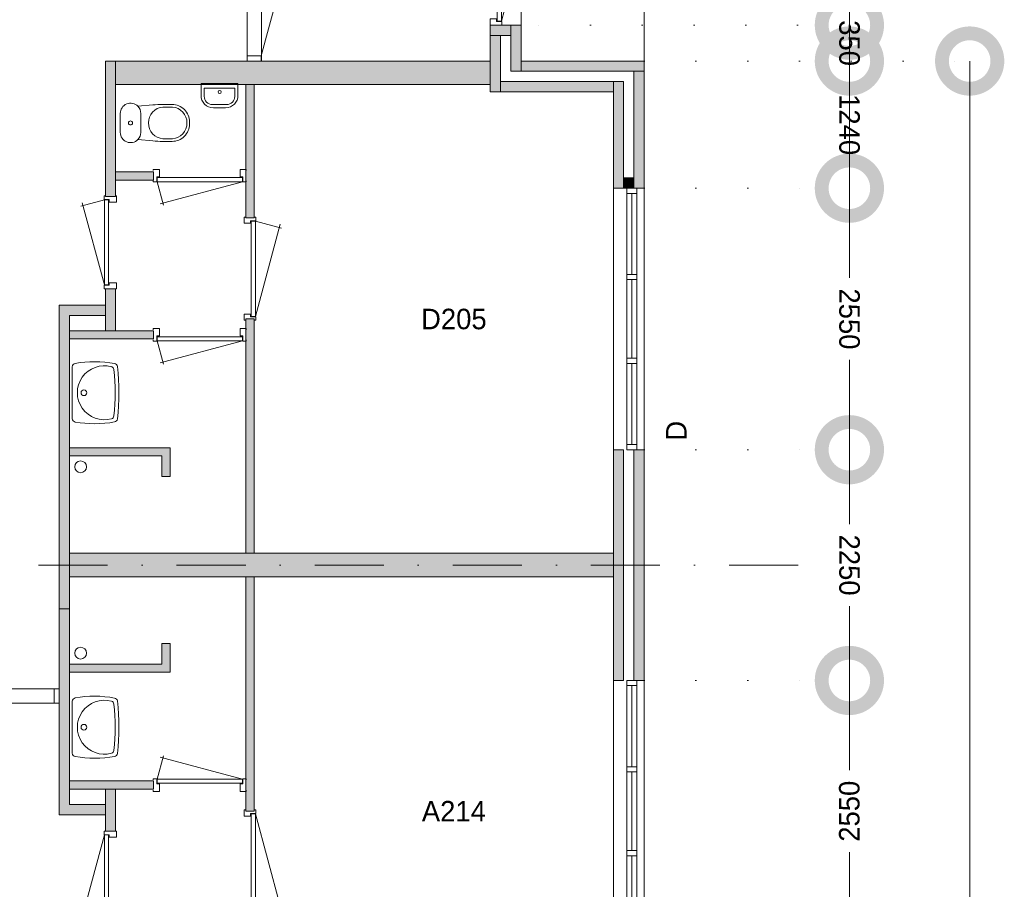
# Model space of a CAD drawing. Header units: millimetres. Extents: x -8493 to 75607, y -19302 to 56340.
# Tile 39 of 40: x 43980 to 53574, y 33531 to 42011. Entities that reach past the tile are written whole.
import ezdxf
from ezdxf.enums import TextEntityAlignment as Align

# ---------------------------------------------------------------- set-up
doc = ezdxf.new("R2010")
doc.units = ezdxf.units.MM
doc.header["$PDMODE"] = 3
doc.header["$PDSIZE"] = 1
doc.linetypes.add('DGN1', pattern=[504.6, 0, -504.6])
doc.linetypes.add('DGN4', pattern=[1345.6, 672.8, -336.4, 0, -336.4])
for name, color, linetype in [('16', 7, 'Continuous'), ('17', 7, 'Continuous'), ('24', 7, 'Continuous'), ('30', 7, 'Continuous'), ('31', 7, 'Continuous'), ('32', 7, 'Continuous'), ('33', 7, 'Continuous'), ('40', 7, 'Continuous'), ('48', 7, 'Continuous'), ('56', 7, 'Continuous'), ('58', 7, 'Continuous'), ('62', 7, 'Continuous')]:
    doc.layers.add(name, color=color, linetype=linetype)
doc.styles.add('dgn003', font='dgn003.shx')
doc.styles.get("Standard").update_dxf_attribs({"font": 'arial.ttf'})
doc.dimstyles.get("Standard").update_dxf_attribs({"dimtxt": 0.18, "dimasz": 0.18, "dimexe": 0.18, "dimexo": 0.0625, "dimgap": 0.09, "dimtad": 0, "dimtih": 1, "dimtoh": 1, "dimdec": 4, "dimzin": 0, "dimdsep": 46, "dimtxsty": 'Standard', "dimcen": 0.09, "dimadec": 0, "dimazin": 0, "dimtfac": 1, "dimtdec": 4, "dimtofl": 0, "dimtmove": 0, "dimatfit": 3, "dimfxl": 1, "dimtolj": 1, "dimtzin": 0, "dimarcsym": 0})

# ---------------------------------------------------------------- blocks, each defined once
blk = doc.blocks.new('830R1096')
at = {"layer": '33', "color": 1, "linetype": 'Continuous', "lineweight": 0}
for p, q in [((38, 108), (99.32, 336.87)), ((868, 108), (66.28, 322.82))]:
    blk.add_line(p, q, dxfattribs=at)
at = {"layer": '33', "color": 92, "linetype": 'Continuous', "lineweight": 13, "true_color": 0x00e100, "flags": 128}
for points in [[(0, 100), (0, 111), (35, 111), (35, 61), (60, 61), (60, -11), (0, -11), (0, 0)], [(906, 100), (906, 111), (871, 111), (871, 61), (846, 61), (846, -11), (906, -11), (906, 0)]]:
    blk.add_lwpolyline(points, dxfattribs=at)
at = {"layer": '33', "color": 2, "linetype": 'Continuous', "lineweight": 13, "true_color": 0xf0f000, "flags": 128}
blk.add_lwpolyline([(868, 108), (38, 108), (38, 68), (868, 68), (868, 108)], dxfattribs=at)
blk = doc.blocks.new('930L0932')
at = {"layer": '33', "color": 1, "linetype": 'Continuous', "lineweight": 0}
for p, q in [((98, -38), (338.7, -936.31)), ((98, -968), (353.44, -899.56))]:
    blk.add_line(p, q, dxfattribs=at)
at = {"layer": '33', "color": 92, "linetype": 'Continuous', "lineweight": 13, "true_color": 0x00e100, "flags": 128}
for points in [[(90, 0), (101, 0), (101, -35), (51, -35), (51, -60), (-11, -60), (-11, 0), (0, 0)], [(90, -1006), (101, -1006), (101, -971), (51, -971), (51, -946), (-11, -946), (-11, -1006), (0, -1006)]]:
    blk.add_lwpolyline(points, dxfattribs=at)
at = {"layer": '33', "color": 2, "linetype": 'Continuous', "lineweight": 13, "true_color": 0xf0f000, "flags": 128}
blk.add_lwpolyline([(98, -968), (98, -38), (58, -38), (58, -968), (98, -968)], dxfattribs=at)
blk = doc.blocks.new('WT0132')
at = {"layer": '40', "color": 7, "linetype": 'Continuous', "lineweight": 0}
blk.add_line((20, 253.2), (20, -253.2), dxfattribs=at)
at = {"layer": '40', "color": 7, "linetype": 'Continuous', "lineweight": 0, "flags": 128}
for points in [[(47.3, 285.7, -0.090801), (432.1, 284.5)], [(20, 253.2, -0.363957), (47.3, 285.7)], [(400.8, -254, -1.30637), (400.8, 254)], [(400.8, 254, -0.309671), (425, 225.6)], [(425, 225.6, -0.052773), (425, -225.6)], [(432.1, 284.5, -0.328769), (459, 256)], [(459, 256, -0.059915), (459, -256)], [(47.3, -285.7, -0.363957), (20, -253.2)], [(432.1, -284.5, -0.090801), (47.3, -285.7)], [(425, -225.6, -0.309671), (400.8, -254)], [(459, -256, -0.328769), (432.1, -284.5)]]:
    blk.add_lwpolyline(points, format="xyb", dxfattribs=at)
at = {"layer": '40', "color": 7, "linetype": 'Continuous', "lineweight": 0}
blk.add_circle((133.3, 0), 28.1, dxfattribs=at)
blk = doc.blocks.new('830R1098')
at = {"layer": '33', "color": 1, "linetype": 'Continuous', "lineweight": 0}
for p, q in [((-108, 868), (-322.82, 66.28)), ((-108, 38), (-336.87, 99.32))]:
    blk.add_line(p, q, dxfattribs=at)
at = {"layer": '33', "color": 92, "linetype": 'Continuous', "lineweight": 13, "true_color": 0x00e100, "flags": 128}
for points in [[(-100, 906), (-111, 906), (-111, 871), (-61, 871), (-61, 846), (11, 846), (11, 906), (0, 906)], [(-100, 0), (-111, 0), (-111, 35), (-61, 35), (-61, 60), (11, 60), (11, 0), (0, 0)]]:
    blk.add_lwpolyline(points, dxfattribs=at)
at = {"layer": '33', "color": 2, "linetype": 'Continuous', "lineweight": 13, "true_color": 0xf0f000, "flags": 128}
blk.add_lwpolyline([(-108, 868), (-108, 38), (-68, 38), (-68, 868), (-108, 868)], dxfattribs=at)
blk = doc.blocks.new('830R10111')
at = {"layer": '33', "color": 1, "linetype": 'Continuous', "lineweight": 0}
for p, q in [((38, -108), (99.32, -336.87)), ((868, -108), (66.28, -322.82))]:
    blk.add_line(p, q, dxfattribs=at)
at = {"layer": '33', "color": 92, "linetype": 'Continuous', "lineweight": 13, "true_color": 0x00e100, "flags": 128}
for points in [[(0, -100), (0, -111), (35, -111), (35, -61), (60, -61), (60, 11), (0, 11), (0, 0)], [(906, -100), (906, -111), (871, -111), (871, -61), (846, -61), (846, 11), (906, 11), (906, 0)]]:
    blk.add_lwpolyline(points, dxfattribs=at)
at = {"layer": '33', "color": 2, "linetype": 'Continuous', "lineweight": 13, "true_color": 0xf0f000, "flags": 128}
blk.add_lwpolyline([(868, -108), (38, -108), (38, -68), (868, -68), (868, -108)], dxfattribs=at)
blk = doc.blocks.new('WT0137')
at = {"layer": '40', "color": 7, "linetype": 'Continuous', "lineweight": 0}
blk.add_line((20, -253.2), (20, 253.2), dxfattribs=at)
blk.add_circle((133.3, 0), 28.1, dxfattribs=at)
for centre, radius, start, end in [((236.5, -765.8), 1068.4, 79.44861, 100.20169), ((53, 253.2), 33, 100.00267, 180), ((332.1, 0), 263.1, 74.86666, 285.13334), ((392.2, 222.2), 33, 6.04176, 74.86666), ((-1706.8, 0), 2143.7, 353.95824, 6.04176), ((426.2, 252), 33, 6.85751, 79.65449), ((-1669.4, 0), 2143.7, 353.14249, 6.85751), ((53, -253.2), 33, 180, 259.99733), ((236.5, 765.8), 1068.4, 259.79831, 280.55139), ((392.2, -222.2), 33, 285.13334, 353.95824), ((426.2, -252), 33, 280.34551, 353.14249)]:
    blk.add_arc(centre, radius, start, end, dxfattribs=at)
blk = doc.blocks.new('930L0937')
at = {"layer": '33', "color": 1, "linetype": 'Continuous', "lineweight": 0}
for p, q in [((98, 968), (353.44, 899.56)), ((98, 38), (338.7, 936.31))]:
    blk.add_line(p, q, dxfattribs=at)
at = {"layer": '33', "color": 92, "linetype": 'Continuous', "lineweight": 13, "true_color": 0x00e100, "flags": 128}
for points in [[(90, 1006), (101, 1006), (101, 971), (51, 971), (51, 946), (-11, 946), (-11, 1006), (0, 1006)], [(90, 0), (101, 0), (101, 35), (51, 35), (51, 60), (-11, 60), (-11, 0), (0, 0)]]:
    blk.add_lwpolyline(points, dxfattribs=at)
at = {"layer": '33', "color": 2, "linetype": 'Continuous', "lineweight": 13, "true_color": 0xf0f000, "flags": 128}
blk.add_lwpolyline([(98, 968), (98, 38), (58, 38), (58, 968), (98, 968)], dxfattribs=at)
blk = doc.blocks.new('830R10112')
at = {"layer": '33', "color": 1, "linetype": 'Continuous', "lineweight": 0}
for p, q in [((38, -108), (99.32, -336.87)), ((868, -108), (66.28, -322.82))]:
    blk.add_line(p, q, dxfattribs=at)
at = {"layer": '33', "color": 92, "linetype": 'Continuous', "lineweight": 13, "true_color": 0x00e100, "flags": 128}
for points in [[(0, -100), (0, -111), (35, -111), (35, -61), (60, -61), (60, 11), (0, 11), (0, 0)], [(906, -100), (906, -111), (871, -111), (871, -61), (846, -61), (846, 11), (906, 11), (906, 0)]]:
    blk.add_lwpolyline(points, dxfattribs=at)
at = {"layer": '33', "color": 2, "linetype": 'Continuous', "lineweight": 13, "true_color": 0xf0f000, "flags": 128}
blk.add_lwpolyline([(868, -108), (38, -108), (38, -68), (868, -68), (868, -108)], dxfattribs=at)
blk = doc.blocks.new('CLOS0237')
at = {"layer": '40', "color": 7, "linetype": 'Continuous', "lineweight": 0}
for p, q in [((527.8, 155), (435.8, 155)), ((220, -92.5), (220, 92.5)), ((670, -1.1), (670, 0.8)), ((527.8, -155), (435.5, -155))]:
    blk.add_line(p, q, dxfattribs=at)
at = {"layer": '40', "color": 7, "linetype": 'Continuous', "lineweight": 0, "flags": 128}
for points in [[(338.3, -175.7), (191.9, -162), (191.9, -162, -0.674333), (20, -92.5), (20, -92.5), (20, 92.5), (20, 92.5, -0.674333), (191.9, 162), (191.9, 162), (338.3, 175.7), (338.3, 175.7, -0.023285), (431.3, 180), (431.3, 180), (525, 180), (525, 180, -0.414214), (695, 10), (695, 10), (695, -10), (695, -10, -0.414214), (525, -180), (525, -180), (431.3, -180), (431.3, -180, -0.023285), (338.3, -175.7)], [(436.6, -155, -0.917514), (436.6, 155)], [(527.8, 155, -0.917521), (527.8, -155)]]:
    blk.add_lwpolyline(points, format="xyb", dxfattribs=at)
at = {"layer": '40', "color": 7, "linetype": 'Continuous', "lineweight": 0}
blk.add_circle((120, 0), 20, dxfattribs=at)
for centre, start, end in [((120, 92.5), 0, 44.02728), ((120, -92.5), 315.97272, 0)]:
    blk.add_arc(centre, 100, start, end, dxfattribs=at)
blk = doc.blocks.new('830R10113')
at = {"layer": '33', "color": 1, "linetype": 'Continuous', "lineweight": 0}
for p, q in [((-108, -38), (-336.87, -99.32)), ((-108, -868), (-322.82, -66.28))]:
    blk.add_line(p, q, dxfattribs=at)
at = {"layer": '33', "color": 92, "linetype": 'Continuous', "lineweight": 13, "true_color": 0x00e100, "flags": 128}
for points in [[(-100, 0), (-111, 0), (-111, -35), (-61, -35), (-61, -60), (11, -60), (11, 0), (0, 0)], [(-100, -906), (-111, -906), (-111, -871), (-61, -871), (-61, -846), (11, -846), (11, -906), (0, -906)]]:
    blk.add_lwpolyline(points, dxfattribs=at)
at = {"layer": '33', "color": 2, "linetype": 'Continuous', "lineweight": 13, "true_color": 0xf0f000, "flags": 128}
blk.add_lwpolyline([(-108, -868), (-108, -38), (-68, -38), (-68, -868), (-108, -868)], dxfattribs=at)
blk = doc.blocks.new('FT0137')
at = {"layer": '40', "color": 7, "linetype": 'Continuous', "lineweight": 0}
for p, q in [((-180, -135.1), (-180, -20)), ((-180, -20), (180, -20)), ((-148.9, -64.6), (148.9, -64.6)), ((148.9, -64.6), (148.9, -144))]:
    blk.add_line(p, q, dxfattribs=at)
at = {"layer": '40', "color": 7, "linetype": 'Continuous', "lineweight": 0, "flags": 128}
for points in [[(-148.9, -144), (-148.9, -64.6)], [(180, -20), (180, -135.1)], [(68.9, -224), (-68.9, -224)], [(60, -255.1), (-60, -255.1)]]:
    blk.add_lwpolyline(points, dxfattribs=at)
for points in [[(-60, -255.1, -0.414214), (-180, -135.1)], [(-68.9, -224, -0.414214), (-148.9, -144)]]:
    blk.add_lwpolyline(points, format="xyb", dxfattribs=at)
at = {"layer": '40', "color": 7, "linetype": 'Continuous', "lineweight": 0}
blk.add_circle((0.9, -101.1), 15.1, dxfattribs=at)
for centre, radius in [((60, -135.1), 120), ((68.9, -144), 80)]:
    blk.add_arc(centre, radius, 270, 0, dxfattribs=at)
blk = doc.blocks.new('830L09')
at = {"layer": '33', "color": 1, "linetype": 'Continuous', "lineweight": 0}
for p, q in [((98, 868), (323.91, 807.47)), ((98, 38), (312.82, 839.72))]:
    blk.add_line(p, q, dxfattribs=at)
at = {"layer": '33', "color": 92, "linetype": 'Continuous', "lineweight": 13, "true_color": 0x00e100, "flags": 128}
for points in [[(90, 906), (101, 906), (101, 871), (51, 871), (51, 846), (-11, 846), (-11, 906), (0, 906)], [(90, 0), (101, 0), (101, 35), (51, 35), (51, 60), (-11, 60), (-11, 0), (0, 0)]]:
    blk.add_lwpolyline(points, dxfattribs=at)
at = {"layer": '33', "color": 2, "linetype": 'Continuous', "lineweight": 13, "true_color": 0xf0f000, "flags": 128}
blk.add_lwpolyline([(98, 38), (98, 868), (58, 868), (58, 38), (98, 38)], dxfattribs=at)
blk = doc.blocks.new('_DotSmall')
at = {"color": 0, "linetype": 'ByBlock', "const_width": 0.5}
blk.add_lwpolyline([(-0.0625, 0, 1), (0.0625, 0, 1)], format="xyb", close=True, dxfattribs=at)
blk = doc.blocks.new('*D3735')
at = {"layer": '58', "color": 3, "linetype": 'Continuous', "lineweight": 0, "transparency": 16777216}
for p, q in [((52064.8, 42857.8), (52064.8, 42728.4)), ((52064.8, 41957.8), (52064.8, 42087.2))]:
    blk.add_line(p, q, dxfattribs=at)
at = {"layer": 'Defpoints', "color": 0, "linetype": 'Continuous', "transparency": 16777216}
for p in [(50664, 42857.8), (52064.8, 42857.8), (50664, 41957.8)]:
    blk.add_point(p, dxfattribs=at)
at = {"layer": '58', "color": 3, "linetype": 'Continuous', "lineweight": 0, "transparency": 16777216, "xscale": 1080, "yscale": 1080, "zscale": 1080}
for p, rotation in [((52064.8, 42857.8), 90), ((52064.8, 41957.8), 270)]:
    blk.add_blockref('_DotSmall', p, dxfattribs=dict(at, rotation=rotation))
at = {"layer": '58', "color": 3, "linetype": 'Continuous', "lineweight": 0, "transparency": 16777216, "insert": (52064.8, 42407.8), "char_height": 200, "attachment_point": 5, "rotation": 270, "style": 'dgn003'}
blk.add_mtext('\\A1;900', dxfattribs=at)
blk = doc.blocks.new('*D3736')
at = {"layer": '58', "color": 3, "linetype": 'Continuous', "lineweight": 0, "transparency": 16777216}
for p, q in [((52064.76, 41957.77), (52064.76, 43037.77)), ((52064.76, 41607.77), (52064.76, 41957.77)), ((52064.76, 41607.77), (52064.76, 40527.77))]:
    blk.add_line(p, q, dxfattribs=at)
at = {"layer": 'Defpoints', "color": 0, "linetype": 'Continuous', "transparency": 16777216}
for p in [(49092.62, 41957.77), (52064.76, 41957.77), (49092.62, 41607.77)]:
    blk.add_point(p, dxfattribs=at)
at = {"layer": '58', "color": 3, "linetype": 'Continuous', "lineweight": 0, "transparency": 16777216, "xscale": 1080, "yscale": 1080, "zscale": 1080}
for p, rotation in [((52064.76, 41957.77), 270), ((52064.76, 41607.77), 90)]:
    blk.add_blockref('_DotSmall', p, dxfattribs=dict(at, rotation=rotation))
at = {"layer": '58', "color": 3, "linetype": 'Continuous', "lineweight": 0, "transparency": 16777216, "insert": (52064.76, 41782.77), "char_height": 200, "attachment_point": 5, "rotation": 270, "style": 'dgn003'}
blk.add_mtext('\\A1;350', dxfattribs=at)
blk = doc.blocks.new('*D3737')
at = {"layer": '58', "color": 3, "linetype": 'Continuous', "lineweight": 0, "transparency": 16777216}
for p, q in [((52064.8, 41607.8), (52064.8, 41376.7)), ((52064.8, 40367.8), (52064.8, 40598.9))]:
    blk.add_line(p, q, dxfattribs=at)
at = {"layer": 'Defpoints', "color": 0, "linetype": 'Continuous', "transparency": 16777216}
for p in [(50064.8, 41607.8), (52064.8, 41607.8), (50064.8, 40367.8)]:
    blk.add_point(p, dxfattribs=at)
at = {"layer": '58', "color": 3, "linetype": 'Continuous', "lineweight": 0, "transparency": 16777216, "xscale": 1080, "yscale": 1080, "zscale": 1080}
for p, rotation in [((52064.8, 41607.8), 90), ((52064.8, 40367.8), 270)]:
    blk.add_blockref('_DotSmall', p, dxfattribs=dict(at, rotation=rotation))
at = {"layer": '58', "color": 3, "linetype": 'Continuous', "lineweight": 0, "transparency": 16777216, "insert": (52064.8, 40987.8), "char_height": 200, "attachment_point": 5, "rotation": 270, "style": 'dgn003'}
blk.add_mtext('\\A1;1240', dxfattribs=at)
blk = doc.blocks.new('*D3738')
at = {"layer": '58', "color": 3, "linetype": 'Continuous', "lineweight": 0, "transparency": 16777216}
for p, q in [((52064.76, 40367.77), (52064.76, 39492.77)), ((52064.76, 37817.77), (52064.76, 38692.77))]:
    blk.add_line(p, q, dxfattribs=at)
at = {"layer": 'Defpoints', "color": 0, "linetype": 'Continuous', "transparency": 16777216}
for p in [(50064.76, 40367.77), (52064.76, 40367.77), (50064.76, 37817.77)]:
    blk.add_point(p, dxfattribs=at)
at = {"layer": '58', "color": 3, "linetype": 'Continuous', "lineweight": 0, "transparency": 16777216, "xscale": 1080, "yscale": 1080, "zscale": 1080}
for p, rotation in [((52064.76, 40367.77), 90), ((52064.76, 37817.77), 270)]:
    blk.add_blockref('_DotSmall', p, dxfattribs=dict(at, rotation=rotation))
at = {"layer": '58', "color": 3, "linetype": 'Continuous', "lineweight": 0, "transparency": 16777216, "insert": (52064.76, 39092.77), "char_height": 200, "attachment_point": 5, "rotation": 270, "style": 'dgn003'}
blk.add_mtext('\\A1;2550', dxfattribs=at)
blk = doc.blocks.new('*D3739')
at = {"layer": '58', "color": 3, "linetype": 'Continuous', "lineweight": 0, "transparency": 16777216}
for p, q in [((52064.76, 37817.77), (52064.76, 37092.77)), ((52064.76, 35567.77), (52064.76, 36292.77))]:
    blk.add_line(p, q, dxfattribs=at)
at = {"layer": 'Defpoints', "color": 0, "linetype": 'Continuous', "transparency": 16777216}
for p in [(50064.76, 37817.77), (52064.76, 37817.77), (50064.76, 35567.77)]:
    blk.add_point(p, dxfattribs=at)
at = {"layer": '58', "color": 3, "linetype": 'Continuous', "lineweight": 0, "transparency": 16777216, "xscale": 1080, "yscale": 1080, "zscale": 1080}
for p, rotation in [((52064.76, 37817.77), 90), ((52064.76, 35567.77), 270)]:
    blk.add_blockref('_DotSmall', p, dxfattribs=dict(at, rotation=rotation))
at = {"layer": '58', "color": 3, "linetype": 'Continuous', "lineweight": 0, "transparency": 16777216, "insert": (52064.76, 36692.77), "char_height": 200, "attachment_point": 5, "rotation": 270, "style": 'dgn003'}
blk.add_mtext('\\A1;2250', dxfattribs=at)
blk = doc.blocks.new('*D3740')
at = {"layer": '58', "color": 3, "linetype": 'Continuous', "lineweight": 0, "transparency": 16777216}
for p, q in [((52064.76, 35567.77), (52064.76, 34692.77)), ((52064.76, 33017.77), (52064.76, 33892.77))]:
    blk.add_line(p, q, dxfattribs=at)
at = {"layer": 'Defpoints', "color": 0, "linetype": 'Continuous', "transparency": 16777216}
for p in [(50064.76, 35567.77), (50064.76, 33017.77), (52064.76, 33017.77)]:
    blk.add_point(p, dxfattribs=at)
at = {"layer": '58', "color": 3, "linetype": 'Continuous', "lineweight": 0, "transparency": 16777216, "xscale": 1080, "yscale": 1080, "zscale": 1080}
for p, rotation in [((52064.76, 35567.77), 90), ((52064.76, 33017.77), 270)]:
    blk.add_blockref('_DotSmall', p, dxfattribs=dict(at, rotation=rotation))
at = {"layer": '58', "color": 3, "linetype": 'Continuous', "lineweight": 0, "transparency": 16777216, "insert": (52064.76, 34292.77), "char_height": 200, "attachment_point": 5, "rotation": 90, "style": 'dgn003'}
blk.add_mtext('\\A1;2550', dxfattribs=at)
blk = doc.blocks.new('*D3816')
at = {"layer": '58', "color": 3, "linetype": 'Continuous', "lineweight": 0, "transparency": 16777216}
for p, q in [((53236.8, 41607.8), (53236.8, 22733.7)), ((53236.8, 2907.8), (53236.8, 21781.8))]:
    blk.add_line(p, q, dxfattribs=at)
at = {"layer": 'Defpoints', "color": 0, "linetype": 'Continuous', "transparency": 16777216}
for p in [(51045, 41607.8), (51045, 2907.8), (53236.8, 2907.8)]:
    blk.add_point(p, dxfattribs=at)
at = {"layer": '58', "color": 3, "linetype": 'Continuous', "lineweight": 0, "transparency": 16777216, "xscale": 1080, "yscale": 1080, "zscale": 1080}
for p, rotation in [((53236.8, 41607.8), 90), ((53236.8, 2907.8), 270)]:
    blk.add_blockref('_DotSmall', p, dxfattribs=dict(at, rotation=rotation))
at = {"layer": '58', "color": 3, "linetype": 'Continuous', "lineweight": 0, "transparency": 16777216, "insert": (53236.8, 22257.8), "char_height": 200, "attachment_point": 5, "rotation": 90, "style": 'dgn003'}
blk.add_mtext('\\A1;38700', dxfattribs=at)

msp = doc.modelspace()

# ---------------------------------------------------------------- hatches: boundary and pattern name
at = {"layer": '16'}
msp.add_hatch(color=7, dxfattribs=at).paths.add_polyline_path([(49964.76, 35567.77), (49964.76, 37817.77), (50064.76, 37817.77), (50064.76, 35567.77)])
at = {"layer": '62'}
for color, points in [(7, [(48564.76, 41957.77), (48764.76, 41957.77), (48764.76, 41857.77), (48564.76, 41857.77)]), (7, [(48864.76, 41957.77), (48764.76, 41957.77), (48764.76, 41507.77), (48864.76, 41507.77)]), (7, [(48564.76, 41307.77), (48664.76, 41307.77), (48664.76, 41857.77), (48564.76, 41857.77)]), (7, [(44914.76, 40287.77), (44914.76, 41607.77), (44814.76, 41607.77), (44814.76, 40287.77)]), (9, [(44914.76, 41607.77), (48564.76, 41607.77), (48564.76, 41377.77), (44914.76, 41377.77)]), (7, [(48864.76, 41507.77), (50064.76, 41507.77), (50064.76, 41607.77), (48864.76, 41607.77)]), (7, [(49964.76, 41507.77), (50064.76, 41507.77), (50064.76, 40367.77), (49964.76, 40367.77)]), (9, [(46184.76, 40077.77), (46184.76, 41377.77), (46264.76, 41377.77), (46264.76, 40077.77)]), (9, [(49764.76, 41307.77), (48664.76, 41307.77), (48664.76, 41407.77), (49764.76, 41407.77)]), (9, [(49764.76, 40367.77), (49864.76, 40367.77), (49864.76, 41407.77), (49764.76, 41407.77)]), (9, [(45284.76, 40447.77), (45284.76, 40527.77), (44914.76, 40527.77), (44914.76, 40447.77)]), (7, [(49964.76, 40367.77), (49864.76, 40367.77), (49864.76, 40467.77), (49964.76, 40467.77)]), (7, [(44914.76, 38977.77), (44914.76, 39387.77), (44814.76, 39387.77), (44814.76, 38977.77)]), (7, [(44364.76, 36692.77), (44464.76, 36692.77), (44464.76, 39127.77), (44814.76, 39127.77), (44814.76, 39227.77), (44364.76, 39227.77)]), (9, [(46184.76, 36807.77), (46184.76, 39092.77), (46264.76, 39092.77), (46264.76, 36807.77)]), (9, [(45284.76, 38897.77), (45284.76, 38977.77), (44464.76, 38977.77), (44464.76, 38897.77)]), (9, [(45364.76, 37557.77), (45444.76, 37557.77), (45444.76, 37837.77), (44464.76, 37837.77), (44464.76, 37757.77), (45364.76, 37757.77)]), (9, [(49764.76, 35567.77), (49764.76, 37817.77), (49864.76, 37817.77), (49864.76, 35567.77)]), (9, [(44464.76, 36807.77), (49764.76, 36807.77), (49764.76, 36577.77), (44464.76, 36577.77)]), (7, [(44364.76, 36692.77), (44464.76, 36692.77), (44464.76, 34357.77), (44814.76, 34357.77), (44814.76, 34257.77), (44364.76, 34257.77)]), (9, [(46184.76, 36577.77), (46184.76, 34292.77), (46264.76, 34292.77), (46264.76, 36577.77)]), (9, [(45364.76, 35927.77), (45444.76, 35927.77), (45444.76, 35647.77), (44464.76, 35647.77), (44464.76, 35727.77), (45364.76, 35727.77)]), (9, [(45284.76, 34587.77), (45284.76, 34507.77), (44464.76, 34507.77), (44464.76, 34587.77)]), (7, [(44914.76, 34507.77), (44914.76, 34097.77), (44814.76, 34097.77), (44814.76, 34507.77)])]:
    msp.add_hatch(color=color, dxfattribs=at).paths.add_polyline_path(points)

# ---------------------------------------------------------------- linework, layer by layer
at = {"layer": '16', "color": 92, "linetype": 'Continuous', "lineweight": 0, "true_color": 0x00e100}
msp.add_line((50064.76, 40367.77), (49764.76, 40367.77), dxfattribs=at)
at = {"layer": '16', "color": 92, "linetype": 'Continuous', "lineweight": 0, "true_color": 0x00e100, "flags": 128}
for points in [[(48564.76, 41957.77), (48864.76, 41957.77), (48864.76, 41607.77), (50064.76, 41607.77), (50064.76, 40367.77), (49764.76, 40367.77), (49764.76, 41307.77), (48564.76, 41307.77), (48564.76, 41957.77)], [(48664.76, 41857.77), (48764.76, 41857.77), (48764.76, 41507.77), (49964.76, 41507.77), (49964.76, 40467.77), (49864.76, 40467.77), (49864.76, 41407.77), (48664.76, 41407.77), (48664.76, 41857.77)], [(44814.76, 40287.77), (44814.76, 41607.77), (44914.76, 41607.77), (44914.76, 40287.77), (44814.76, 40287.77)], [(46184.76, 41377.77), (46184.76, 40077.77), (46264.76, 40077.77), (46264.76, 41377.77), (46184.76, 41377.77)], [(44914.76, 40447.77), (44914.76, 40527.77), (45284.76, 40527.77), (45284.76, 40447.77), (44914.76, 40447.77)], [(44814.76, 38977.77), (44814.76, 39387.77), (44914.76, 39387.77), (44914.76, 38977.77), (44814.76, 38977.77)], [(44364.76, 36692.77), (44364.76, 39227.77), (44814.76, 39227.77), (44814.76, 39127.77), (44464.76, 39127.77), (44464.76, 36692.77), (44364.76, 36692.77)], [(46184.76, 39092.77), (46184.76, 36807.77), (46264.76, 36807.77), (46264.76, 39092.77), (46184.76, 39092.77)], [(44464.76, 38897.77), (44464.76, 38977.77), (45284.76, 38977.77), (45284.76, 38897.77), (44464.76, 38897.77)], [(44464.76, 37757.77), (45364.76, 37757.77), (45364.76, 37557.77), (45444.76, 37557.77), (45444.76, 37837.77), (44464.76, 37837.77), (44464.76, 37757.77)], [(49764.76, 35567.77), (49764.76, 37817.77), (49864.76, 37817.77), (49864.76, 35567.77), (49764.76, 35567.77)], [(49964.76, 35567.77), (49964.76, 37817.77), (50064.76, 37817.77), (50064.76, 35567.77), (49964.76, 35567.77)], [(46184.76, 34292.77), (46184.76, 36577.77), (46264.76, 36577.77), (46264.76, 34292.77), (46184.76, 34292.77)], [(44364.76, 36266.11), (44364.76, 34257.77), (44814.76, 34257.77), (44814.76, 34357.77), (44464.76, 34357.77), (44464.76, 36266.11), (44364.76, 36266.11)], [(44464.76, 35727.77), (45364.76, 35727.77), (45364.76, 35927.77), (45444.76, 35927.77), (45444.76, 35647.77), (44464.76, 35647.77), (44464.76, 35727.77)], [(44464.76, 34587.77), (44464.76, 34507.77), (45284.76, 34507.77), (45284.76, 34587.77), (44464.76, 34587.77)], [(44814.76, 34507.77), (44814.76, 34097.77), (44914.76, 34097.77), (44914.76, 34507.77), (44814.76, 34507.77)]]:
    msp.add_lwpolyline(points, dxfattribs=at)
at = {"layer": '16', "color": 7, "linetype": 'Continuous', "lineweight": 0, "flags": 128}
msp.add_lwpolyline([(49964.76, 35567.77), (49964.76, 37817.77), (50064.76, 37817.77), (50064.76, 35567.77), (49964.76, 35567.77)], dxfattribs=at)
at = {"layer": '17', "color": 92, "linetype": 'Continuous', "lineweight": 0, "true_color": 0x00e100, "flags": 128}
for points in [[(48564.76, 41607.77), (44914.76, 41607.77), (44914.76, 41377.77), (48564.76, 41377.77), (48564.76, 41607.77)], [(44464.76, 36577.77), (44464.76, 36807.77), (49764.76, 36807.77), (49764.76, 36577.77), (44464.76, 36577.77)]]:
    msp.add_lwpolyline(points, dxfattribs=at)
at = {"layer": '24', "color": 7, "linetype": 'Continuous', "lineweight": 0}
msp.add_line((50064.76, 42806.17), (50064.76, 41607.77), dxfattribs=at)
at = {"layer": '30', "color": 3, "linetype": 'Continuous', "lineweight": 0}
for p, q in [((49764.76, 40367.77), (49764.76, 37817.77)), ((50064.76, 40367.77), (50064.76, 37817.77)), ((49764.76, 33017.77), (49764.76, 35567.77)), ((50064.76, 33017.77), (50064.76, 35567.77))]:
    msp.add_line(p, q, dxfattribs=at)
at = {"layer": '31', "color": 3, "linetype": 'Continuous', "lineweight": 0}
for p, q in [((46194.76, 43207.77), (46194.76, 41607.77)), ((46334.76, 43207.77), (46334.76, 41607.77)), ((44364.76, 35486.96), (42764.76, 35486.96)), ((44364.76, 35346.96), (42764.76, 35346.96))]:
    msp.add_line(p, q, dxfattribs=at)
at = {"layer": '32', "color": 3, "linetype": 'Continuous', "lineweight": 0}
for p, q in [((49894.76, 37867.77), (49894.76, 40317.77)), ((49894.76, 40317.77), (49994.76, 40317.77)), ((49944.76, 40317.77), (49944.76, 39526.1)), ((49994.76, 40317.77), (49994.76, 37817.77)), ((49944.76, 39476.1), (49944.76, 38709.43)), ((49944.76, 38659.43), (49944.76, 37867.77)), ((49894.76, 35517.77), (49894.76, 33067.77)), ((49944.76, 34726.11), (49944.76, 35517.77)), ((49994.76, 33067.77), (49994.76, 35567.77)), ((49944.76, 33909.44), (49944.76, 34676.11)), ((49944.76, 33067.77), (49944.76, 33859.44))]:
    msp.add_line(p, q, dxfattribs=at)
at = {"layer": '32', "color": 3, "linetype": 'Continuous', "lineweight": 0, "flags": 128}
for points in [[(46333.76, 41657.77), (46333.76, 41607.77), (46194.76, 41607.77), (46194.76, 41657.77), (46333.76, 41657.77)], [(49994.76, 40367.77), (49994.76, 40317.77), (49894.76, 40317.77), (49894.76, 40367.77), (49994.76, 40367.77)], [(49994.76, 39526.1), (49994.76, 39476.1), (49894.76, 39476.1), (49894.76, 39526.1), (49994.76, 39526.1)], [(49994.76, 38709.43), (49994.76, 38659.43), (49894.76, 38659.43), (49894.76, 38709.43), (49994.76, 38709.43)], [(49994.76, 37867.77), (49994.76, 37817.77), (49894.76, 37817.77), (49894.76, 37867.77), (49994.76, 37867.77)], [(49994.76, 35517.77), (49994.76, 35567.77), (49894.76, 35567.77), (49894.76, 35517.77), (49994.76, 35517.77)], [(44364.76, 35346.96), (44314.76, 35346.96), (44314.76, 35485.96), (44364.76, 35485.96), (44364.76, 35346.96)], [(49994.76, 34676.11), (49994.76, 34726.11), (49894.76, 34726.11), (49894.76, 34676.11), (49994.76, 34676.11)], [(49994.76, 33859.44), (49994.76, 33909.44), (49894.76, 33909.44), (49894.76, 33859.44), (49994.76, 33859.44)]]:
    msp.add_lwpolyline(points, dxfattribs=at)
at = {"layer": '33', "color": 1, "linetype": 'Continuous', "lineweight": 0}
msp.add_line((46333.76, 41657.77), (46586.69, 42601.71), dxfattribs=at)
at = {"layer": '40', "color": 3, "linetype": 'Continuous', "lineweight": 0}
for centre in [(44573.36, 37651.01), (44573.36, 35834.53)]:
    msp.add_circle(centre, 57.46, dxfattribs=at)
at = {"layer": '56', "color": 3, "linetype": 'DGN4', "lineweight": 0}
msp.add_line((51564.76, 36692.77), (-3435.24, 36692.77), dxfattribs=at)
at = {"layer": '58', "color": 3, "linetype": 'Continuous', "lineweight": 0}
msp.add_line((48864.76, 42857.77), (48864.76, 41957.77), dxfattribs=at)
at = {"layer": '58', "color": 3, "linetype": 'DGN1', "lineweight": 0}
for p, q in [((52064.76, 41957.77), (48864.76, 41957.77)), ((50064.76, 41607.77), (53236.81, 41607.77)), ((50064.76, 40367.77), (52064.76, 40367.77)), ((50064.76, 37817.77), (52064.76, 37817.77)), ((50064.76, 35567.77), (52064.76, 35567.77))]:
    msp.add_line(p, q, dxfattribs=at)
at = {"layer": '62', "color": 7, "linetype": 'Continuous', "lineweight": 0, "flags": 128}
for points in [[(48564.76, 41957.77), (48764.76, 41957.77), (48764.76, 41857.77), (48564.76, 41857.77), (48564.76, 41957.77)], [(48864.76, 41957.77), (48764.76, 41957.77), (48764.76, 41507.77), (48864.76, 41507.77), (48864.76, 41957.77)], [(48564.76, 41307.77), (48664.76, 41307.77), (48664.76, 41857.77), (48564.76, 41857.77), (48564.76, 41307.77)], [(44914.76, 40287.77), (44914.76, 41607.77), (44814.76, 41607.77), (44814.76, 40287.77), (44914.76, 40287.77)], [(48864.76, 41507.77), (50064.76, 41507.77), (50064.76, 41607.77), (48864.76, 41607.77), (48864.76, 41507.77)], [(49964.76, 41507.77), (50064.76, 41507.77), (50064.76, 40367.77), (49964.76, 40367.77), (49964.76, 41507.77)], [(49964.76, 40367.77), (49864.76, 40367.77), (49864.76, 40467.77), (49964.76, 40467.77), (49964.76, 40367.77)], [(44914.76, 38977.77), (44914.76, 39387.77), (44814.76, 39387.77), (44814.76, 38977.77), (44914.76, 38977.77)], [(44364.76, 36692.77), (44464.76, 36692.77), (44464.76, 39127.77), (44814.76, 39127.77), (44814.76, 39227.77), (44364.76, 39227.77), (44364.76, 36692.77)], [(44364.76, 36692.77), (44464.76, 36692.77), (44464.76, 34357.77), (44814.76, 34357.77), (44814.76, 34257.77), (44364.76, 34257.77), (44364.76, 36692.77)], [(44914.76, 34507.77), (44914.76, 34097.77), (44814.76, 34097.77), (44814.76, 34507.77), (44914.76, 34507.77)]]:
    msp.add_lwpolyline(points, dxfattribs=at)
at = {"layer": '62', "color": 9, "linetype": 'Continuous', "lineweight": 0, "flags": 128}
for points in [[(44914.76, 41607.77), (48564.76, 41607.77), (48564.76, 41377.77), (44914.76, 41377.77), (44914.76, 41607.77)], [(46184.76, 40077.77), (46184.76, 41377.77), (46264.76, 41377.77), (46264.76, 40077.77), (46184.76, 40077.77)], [(49764.76, 41307.77), (48664.76, 41307.77), (48664.76, 41407.77), (49764.76, 41407.77), (49764.76, 41307.77)], [(49764.76, 40367.77), (49864.76, 40367.77), (49864.76, 41407.77), (49764.76, 41407.77), (49764.76, 40367.77)], [(45284.76, 40447.77), (45284.76, 40527.77), (44914.76, 40527.77), (44914.76, 40447.77), (45284.76, 40447.77)], [(46184.76, 36807.77), (46184.76, 39092.77), (46264.76, 39092.77), (46264.76, 36807.77), (46184.76, 36807.77)], [(45284.76, 38897.77), (45284.76, 38977.77), (44464.76, 38977.77), (44464.76, 38897.77), (45284.76, 38897.77)], [(45364.76, 37557.77), (45444.76, 37557.77), (45444.76, 37837.77), (44464.76, 37837.77), (44464.76, 37757.77), (45364.76, 37757.77), (45364.76, 37557.77)], [(49764.76, 35567.77), (49764.76, 37817.77), (49864.76, 37817.77), (49864.76, 35567.77), (49764.76, 35567.77)], [(44464.76, 36807.77), (49764.76, 36807.77), (49764.76, 36577.77), (44464.76, 36577.77), (44464.76, 36807.77)], [(46184.76, 36577.77), (46184.76, 34292.77), (46264.76, 34292.77), (46264.76, 36577.77), (46184.76, 36577.77)], [(45364.76, 35927.77), (45444.76, 35927.77), (45444.76, 35647.77), (44464.76, 35647.77), (44464.76, 35727.77), (45364.76, 35727.77), (45364.76, 35927.77)], [(45284.76, 34587.77), (45284.76, 34507.77), (44464.76, 34507.77), (44464.76, 34587.77), (45284.76, 34587.77)]]:
    msp.add_lwpolyline(points, dxfattribs=at)

# ---------------------------------------------------------------- block references
at = {"color": 7, "linetype": 'Continuous', "lineweight": 0}
for name, p in [('830L09', (48575.76, 41957.77)), ('FT0137', (45926.8, 41407.34)), ('CLOS0237', (44939.66, 41004.26)), ('830R10112', (45281.67, 40539.37)), ('830R10113', (44912.86, 40292.48)), ('930L0937', (46178.79, 39079.54)), ('830R10111', (45281.68, 38987.95)), ('WT0137', (44472.62, 38373.63)), ('WT0132', (44472.62, 35111.91)), ('830R1096', (45281.68, 34497.59)), ('930L0932', (46178.79, 34306)), ('830R1098', (44912.86, 33193.06))]:
    msp.add_blockref(name, p, dxfattribs=at)

# ---------------------------------------------------------------- texts
at = {"layer": '48', "color": 7, "linetype": 'Continuous', "lineweight": 0, "style": 'dgn003'}
for s, p in [('D205', (48210.38, 39092.45)), ('A214', (48210.63, 34293.11))]:
    msp.add_text(s, height=200, dxfattribs=at).set_placement(p, align=Align.MIDDLE_CENTER)
msp.add_text('D', height=200, rotation=90, dxfattribs=at).set_placement((50378.06, 38002.78), align=Align.MIDDLE_CENTER)

# ---------------------------------------------------------------- dimensions: what is measured, and where the dimension line sits
at = {"layer": '58', "color": 3, "linetype": 'Continuous', "lineweight": 0}
for base, p1, p2, angle, picture, middle, turn in [((52064.76, 42857.77), (50663.99, 41957.77), (50663.99, 42857.77), 270, '*D3735', (52064.76, 42407.77), 270), ((52064.76, 41957.77), (49092.62, 41607.77), (49092.62, 41957.77), 270, '*D3736', (52064.76, 41782.77), 270), ((52064.76, 41607.77), (50064.76, 40367.77), (50064.76, 41607.77), 270, '*D3737', (52064.76, 40987.77), 270), ((53236.81, 2907.77), (51044.98, 41607.77), (51044.98, 2907.77), 90, '*D3816', (53236.81, 22257.77), 90), ((52064.76, 40367.77), (50064.76, 37817.77), (50064.76, 40367.77), 270, '*D3738', (52064.76, 39092.77), 270), ((52064.76, 37817.77), (50064.76, 35567.77), (50064.76, 37817.77), 270, '*D3739', (52064.76, 36692.77), 270), ((52064.76, 33017.77), (50064.76, 35567.77), (50064.76, 33017.77), 90, '*D3740', (52064.76, 34292.77), 90)]:
    dim = msp.add_linear_dim(base=base, p1=p1, p2=p2, angle=angle, dimstyle='Standard', override={"dimscale": 1, "dimtxt": 200, "dimasz": 1080, "dimexe": 0, "dimexo": 0, "dimgap": 100, "dimtad": 1, "dimjust": 0, "dimtih": 0, "dimtoh": 0, "dimdec": 0, "dimlfac": 1, "dimzin": 11, "dimdsep": 46, "dimlunit": 2, "dimpost": '<>', "dimtxsty": 'dgn003', "dimblk1": 'DotSmall', "dimblk2": 'DotSmall', "dimsah": 1, "dimcen": 0, "dimse1": 1, "dimse2": 1, "dimclrd": 3, "dimclre": 3, "dimclrt": 3, "dimtol": 0, "dimtix": 1, "dimtofl": 1, "dimatfit": 3, "dimfrac": 1, "dimtolj": 1, "dimlwd": 0, "dimlwe": 0}, dxfattribs=at)
    dim.commit()
    dim.dimension.update_dxf_attribs({"geometry": picture, "text_midpoint": middle, "text_rotation": turn})

doc.saveas('drawing.dxf')
